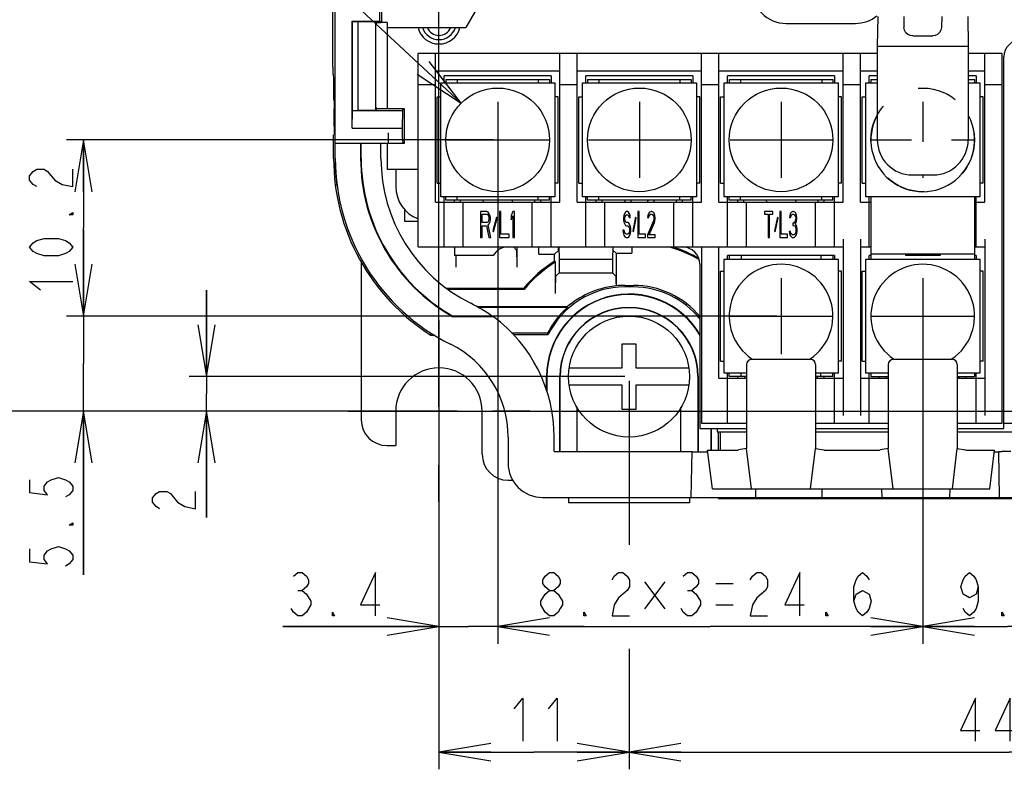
# Model space of a CAD drawing. Extents: x 38 to 410, y 13 to 287.
# Tile 8 of 15: x 212 to 269, y 43 to 87. Entities that reach past the tile are written whole.
import ezdxf

# ---------------------------------------------------------------- set-up
doc = ezdxf.new("R2010")
doc.units = 0
doc.header["$LTSCALE"] = 23.1
doc.linetypes.add('CENTER', pattern=[0.6, 0.375, -0.075, 0.075, -0.075])
doc.linetypes.add('HIDDEN', pattern=[0.2, 0.1, -0.1])
doc.layers.get('0').update_dxf_attribs({"linetype": 'CONTINUOUS'})
for name, color, linetype in [('ALL_CURVE', 7, 'CONTINUOUS'), ('ALL_DIM', 7, 'CONTINUOUS'), ('ALL_NOTE', 7, 'CONTINUOUS'), ('DEFAULT_1', 7, 'CENTER'), ('DEFAULT_2', 8, 'HIDDEN')]:
    doc.layers.add(name, color=color, linetype=linetype)
doc.dimstyles.get("Standard").update_dxf_attribs({"dimtxt": 2.5, "dimasz": 2.5, "dimexe": 1.25, "dimexo": 0.625, "dimtad": 1, "dimcen": 2.5, "dimazin": 3, "dimtfac": 1, "dimtmove": 0, "dimatfit": 3})

# ---------------------------------------------------------------- blocks, each defined once
blk = doc.blocks.new('_OPEN')
at = {"color": 0, "linetype": 'BYBLOCK'}
for p, q in [((0, 0), (-1, 0.167)), ((-1, -0.167), (0, 0)), ((-1, 0), (0, 0))]:
    blk.add_line(p, q, dxfattribs=at)
blk = doc.blocks.new('*D12')
at = {"layer": 'ALL_DIM', "color": 2, "linetype": 'CONTINUOUS'}
for p, q in [((238.06, 90.804), (207.177, 90.804)), ((208.177, 90.804), (208.177, 77.372)), ((208.177, 63.939), (208.177, 77.372)), ((235.558, 63.939), (207.177, 63.939))]:
    blk.add_line(p, q, dxfattribs=at)
at = {"layer": 'ALL_DIM', "color": 2, "linetype": 'CONTINUOUS', "xscale": 3, "yscale": 3, "zscale": 3}
for p, rotation in [((208.177, 90.804), 90), ((208.177, 63.939), 270)]:
    blk.add_blockref('_OPEN', p, dxfattribs=dict(at, rotation=rotation))
blk = doc.blocks.new('*D13')
at = {"layer": 'ALL_DIM', "color": 2, "linetype": 'CONTINUOUS'}
for p, q in [((246.808, 65.689), (246.808, 56.19)), ((290.808, 65.689), (290.808, 43.206)), ((246.808, 50.173), (246.808, 43.206)), ((246.808, 44.206), (268.808, 44.206)), ((290.808, 44.206), (268.808, 44.206))]:
    blk.add_line(p, q, dxfattribs=at)
at = {"layer": 'ALL_DIM', "color": 2, "linetype": 'CONTINUOUS', "xscale": 3, "yscale": 3, "zscale": 3, "rotation": 180}
blk.add_blockref('_OPEN', (246.808, 44.206), dxfattribs=at)
at = {"layer": 'ALL_DIM', "color": 2, "linetype": 'CONTINUOUS', "xscale": 3, "yscale": 3, "zscale": 3}
blk.add_blockref('_OPEN', (290.808, 44.206), dxfattribs=at)
blk = doc.blocks.new('*D14')
at = {"layer": 'ALL_DIM', "color": 2, "linetype": 'CONTINUOUS'}
for p, q in [((246.808, 65.689), (246.808, 57.714)), ((235.808, 63.689), (235.808, 43.206)), ((246.808, 49.274), (246.808, 43.206)), ((235.808, 44.206), (241.308, 44.206)), ((246.808, 44.206), (241.308, 44.206))]:
    blk.add_line(p, q, dxfattribs=at)
at = {"layer": 'ALL_DIM', "color": 2, "linetype": 'CONTINUOUS', "xscale": 3, "yscale": 3, "zscale": 3, "rotation": 180}
blk.add_blockref('_OPEN', (235.808, 44.206), dxfattribs=at)
at = {"layer": 'ALL_DIM', "color": 2, "linetype": 'CONTINUOUS', "xscale": 3, "yscale": 3, "zscale": 3}
blk.add_blockref('_OPEN', (246.808, 44.206), dxfattribs=at)
blk = doc.blocks.new('*D15')
at = {"layer": 'ALL_DIM', "color": 2, "linetype": 'CONTINUOUS'}
for p, q in [((263.808, 69.189), (263.808, 50.47)), ((273.608, 69.189), (273.608, 50.47)), ((263.808, 51.47), (268.708, 51.47)), ((273.608, 51.47), (268.708, 51.47))]:
    blk.add_line(p, q, dxfattribs=at)
at = {"layer": 'ALL_DIM', "color": 2, "linetype": 'CONTINUOUS', "xscale": 3, "yscale": 3, "zscale": 3, "rotation": 180}
blk.add_blockref('_OPEN', (263.808, 51.47), dxfattribs=at)
at = {"layer": 'ALL_DIM', "color": 2, "linetype": 'CONTINUOUS', "xscale": 3, "yscale": 3, "zscale": 3}
blk.add_blockref('_OPEN', (273.608, 51.47), dxfattribs=at)
blk = doc.blocks.new('*D17')
at = {"layer": 'ALL_DIM', "color": 2, "linetype": 'CONTINUOUS'}
for p, q in [((239.208, 79.389), (239.208, 50.47)), ((263.808, 69.189), (263.808, 50.47)), ((239.208, 51.47), (251.508, 51.47)), ((263.808, 51.47), (251.508, 51.47))]:
    blk.add_line(p, q, dxfattribs=at)
at = {"layer": 'ALL_DIM', "color": 2, "linetype": 'CONTINUOUS', "xscale": 3, "yscale": 3, "zscale": 3, "rotation": 180}
blk.add_blockref('_OPEN', (239.208, 51.47), dxfattribs=at)
at = {"layer": 'ALL_DIM', "color": 2, "linetype": 'CONTINUOUS', "xscale": 3, "yscale": 3, "zscale": 3}
blk.add_blockref('_OPEN', (263.808, 51.47), dxfattribs=at)
blk = doc.blocks.new('*D18')
at = {"layer": 'ALL_DIM', "color": 2, "linetype": 'CONTINUOUS'}
for p, q in [((239.208, 79.389), (239.208, 50.47)), ((235.808, 63.689), (235.808, 50.47)), ((235.808, 51.47), (226.762, 51.47)), ((226.762, 51.47), (237.508, 51.47)), ((244.208, 51.47), (237.508, 51.47)), ((239.208, 51.47), (244.208, 51.47))]:
    blk.add_line(p, q, dxfattribs=at)
at = {"layer": 'ALL_DIM', "color": 2, "linetype": 'CONTINUOUS', "xscale": 3, "yscale": 3, "zscale": 3}
blk.add_blockref('_OPEN', (235.808, 51.47), dxfattribs=at)
at = {"layer": 'ALL_DIM', "color": 2, "linetype": 'CONTINUOUS', "xscale": 3, "yscale": 3, "zscale": 3, "rotation": 180}
blk.add_blockref('_OPEN', (239.208, 51.47), dxfattribs=at)
blk = doc.blocks.new('*D19')
at = {"layer": 'ALL_DIM', "color": 2, "linetype": 'CONTINUOUS'}
for p, q in [((238.958, 79.639), (214.241, 79.639)), ((215.241, 79.639), (215.241, 74.539)), ((215.241, 69.439), (215.241, 74.539)), ((255.358, 69.439), (214.241, 69.439))]:
    blk.add_line(p, q, dxfattribs=at)
at = {"layer": 'ALL_DIM', "color": 2, "linetype": 'CONTINUOUS', "xscale": 3, "yscale": 3, "zscale": 3}
for p, rotation in [((215.241, 79.639), 90), ((215.241, 69.439), 270)]:
    blk.add_blockref('_OPEN', p, dxfattribs=dict(at, rotation=rotation))
blk = doc.blocks.new('*D20')
at = {"layer": 'ALL_DIM', "color": 2, "linetype": 'CONTINUOUS'}
for p, q in [((215.241, 69.439), (215.241, 74.439)), ((215.241, 74.439), (215.241, 66.689)), ((255.358, 69.439), (214.241, 69.439)), ((215.241, 54.469), (215.241, 66.689)), ((235.558, 63.939), (214.241, 63.939)), ((215.241, 63.939), (215.241, 54.469))]:
    blk.add_line(p, q, dxfattribs=at)
at = {"layer": 'ALL_DIM', "color": 2, "linetype": 'CONTINUOUS', "xscale": 3, "yscale": 3, "zscale": 3}
for p, rotation in [((215.241, 69.439), 270), ((215.241, 63.939), 90)]:
    blk.add_blockref('_OPEN', p, dxfattribs=dict(at, rotation=rotation))
blk = doc.blocks.new('*D21')
at = {"layer": 'ALL_DIM', "color": 2, "linetype": 'CONTINUOUS'}
for p, q in [((222.35, 65.939), (222.35, 70.939)), ((222.35, 70.939), (222.35, 64.939)), ((246.558, 65.939), (221.35, 65.939)), ((222.35, 57.787), (222.35, 64.939)), ((235.558, 63.939), (221.35, 63.939)), ((222.35, 63.939), (222.35, 57.787))]:
    blk.add_line(p, q, dxfattribs=at)
at = {"layer": 'ALL_DIM', "color": 2, "linetype": 'CONTINUOUS', "xscale": 3, "yscale": 3, "zscale": 3}
for p, rotation in [((222.35, 65.939), 270), ((222.35, 63.939), 90)]:
    blk.add_blockref('_OPEN', p, dxfattribs=dict(at, rotation=rotation))
blk = doc.blocks.new('*D28')
at = {"layer": 'ALL_DIM', "color": 2, "linetype": 'CONTINUOUS'}
for p, q in [((235.808, 64.189), (235.808, 161.293)), ((238.158, 91.446), (238.158, 161.293)), ((235.808, 160.293), (225.426, 160.293)), ((225.426, 160.293), (236.983, 160.293)), ((243.158, 160.293), (236.983, 160.293)), ((238.158, 160.293), (243.158, 160.293))]:
    blk.add_line(p, q, dxfattribs=at)
at = {"layer": 'ALL_DIM', "color": 2, "linetype": 'CONTINUOUS', "xscale": 3, "yscale": 3, "zscale": 3}
blk.add_blockref('_OPEN', (235.808, 160.293), dxfattribs=at)
at = {"layer": 'ALL_DIM', "color": 2, "linetype": 'CONTINUOUS', "xscale": 3, "yscale": 3, "zscale": 3, "rotation": 180}
blk.add_blockref('_OPEN', (238.158, 160.293), dxfattribs=at)
blk = doc.blocks.new('*D32')
at = {"layer": 'ALL_DIM', "color": 2, "linetype": 'CONTINUOUS'}
for p, q in [((296.058, 90.804), (312.982, 90.804)), ((311.982, 90.804), (311.982, 77.372)), ((311.982, 63.939), (311.982, 77.372)), ((236.058, 63.939), (312.982, 63.939))]:
    blk.add_line(p, q, dxfattribs=at)
at = {"layer": 'ALL_DIM', "color": 2, "linetype": 'CONTINUOUS', "xscale": 3, "yscale": 3, "zscale": 3}
for p, rotation in [((311.982, 90.804), 90), ((311.982, 63.939), 270)]:
    blk.add_blockref('_OPEN', p, dxfattribs=dict(at, rotation=rotation))

msp = doc.modelspace()

# ---------------------------------------------------------------- linework, layer by layer
at = {"color": 7, "linetype": 'CONTINUOUS'}
for p, q in [((229.808, 78.564), (229.808, 130.724)), ((232.498, 86.439), (232.498, 113.639)), ((229.658, 83.842), (229.658, 97.939)), ((238.808, 88.639), (237.364, 86.139)), ((232.381, 86.5), (232.381, 87.939)), ((261.208, 86.771), (261.178, 85.071)), ((262.708, 86.771), (262.719, 86.15)), ((264.908, 86.771), (264.897, 86.15)), ((266.408, 86.771), (266.438, 85.071)), ((230.79, 80.317), (230.79, 86.5)), ((230.79, 86.5), (230.808, 86.492)), ((230.79, 86.5), (232.381, 86.5)), ((230.808, 81.335), (230.808, 86.492)), ((230.808, 86.492), (231.108, 86.492)), ((231.108, 86.492), (231.108, 81.335)), ((231.108, 86.492), (232.126, 86.483)), ((232.126, 86.483), (232.126, 81.352)), ((232.126, 86.483), (232.212, 86.44)), ((232.144, 86.399), (232.144, 81.48)), ((232.144, 86.399), (232.212, 86.397)), ((232.212, 86.397), (232.212, 86.44)), ((232.212, 86.44), (232.466, 86.44)), ((232.381, 86.5), (232.466, 86.44)), ((232.809, 86.439), (232.466, 86.439)), ((232.809, 86.439), (232.809, 81.438)), ((232.809, 86.139), (237.364, 86.139)), ((255.908, 86.379), (259.908, 86.379)), ((263.227, 85.659), (264.388, 85.659)), ((261.178, 85.071), (266.438, 85.071)), ((261.178, 85.071), (261.178, 79.639)), ((266.438, 85.071), (266.438, 79.639)), ((234.608, 73.439), (234.608, 84.639)), ((261.178, 84.639), (234.608, 84.639)), ((235.608, 76.039), (235.608, 84.639)), ((242.808, 76.039), (242.808, 84.639)), ((243.808, 76.039), (243.808, 84.639)), ((251.008, 76.039), (251.008, 84.639)), ((252.008, 76.039), (252.008, 84.639)), ((259.208, 76.039), (259.208, 84.639)), ((260.208, 76.039), (260.208, 84.639)), ((268.408, 84.639), (266.438, 84.639)), ((267.408, 76.039), (267.408, 84.639)), ((268.408, 63.239), (268.408, 84.639)), ((268.508, 62.939), (268.508, 84.439)), ((229.658, 83.842), (229.659, 83.661)), ((229.684, 83.439), (229.666, 83.439)), ((235.608, 83.639), (242.808, 83.639)), ((236.108, 82.939), (236.108, 83.339)), ((242.308, 83.339), (236.108, 83.339)), ((242.308, 83.339), (242.308, 82.939)), ((243.808, 83.639), (251.008, 83.639)), ((244.308, 82.939), (244.308, 83.339)), ((250.508, 83.339), (244.308, 83.339)), ((250.508, 83.339), (250.508, 82.939)), ((252.008, 83.639), (259.208, 83.639)), ((252.508, 82.939), (252.508, 83.339)), ((258.708, 83.339), (252.508, 83.339)), ((258.708, 83.339), (258.708, 82.939)), ((260.208, 83.639), (261.178, 83.639)), ((261.178, 83.339), (260.708, 83.339)), ((260.708, 82.939), (260.708, 83.339)), ((266.438, 83.639), (267.408, 83.639)), ((266.908, 83.339), (266.438, 83.339)), ((266.908, 83.339), (266.908, 82.939)), ((234.608, 82.839), (235.608, 82.839)), ((235.908, 76.339), (235.908, 82.939)), ((235.908, 82.939), (242.508, 82.939)), ((236.208, 83.139), (236.208, 82.939)), ((236.208, 83.139), (242.208, 83.139)), ((236.858, 83.139), (236.858, 82.939)), ((241.558, 83.139), (241.558, 82.939)), ((242.208, 83.139), (242.208, 82.939)), ((242.508, 82.939), (242.508, 76.339)), ((242.808, 82.839), (243.808, 82.839)), ((244.108, 76.339), (244.108, 82.939)), ((244.108, 82.939), (250.708, 82.939)), ((244.408, 83.139), (244.408, 82.939)), ((244.408, 83.139), (250.408, 83.139)), ((245.058, 83.139), (245.058, 82.939)), ((249.758, 83.139), (249.758, 82.939)), ((250.408, 83.139), (250.408, 82.939)), ((250.708, 82.939), (250.708, 76.339)), ((251.008, 82.839), (252.008, 82.839)), ((252.308, 76.339), (252.308, 82.939)), ((252.308, 82.939), (258.908, 82.939)), ((252.608, 83.139), (252.608, 82.939)), ((252.608, 83.139), (258.608, 83.139)), ((253.258, 83.139), (253.258, 82.939)), ((257.958, 83.139), (257.958, 82.939)), ((258.608, 83.139), (258.608, 82.939)), ((258.908, 82.939), (258.908, 76.339)), ((259.208, 82.839), (260.208, 82.839)), ((260.508, 82.939), (261.178, 82.939)), ((260.508, 76.339), (260.508, 82.939)), ((260.808, 83.139), (261.178, 83.139)), ((260.808, 83.139), (260.808, 82.939)), ((266.438, 83.139), (266.808, 83.139)), ((266.438, 82.939), (267.108, 82.939)), ((266.808, 83.139), (266.808, 82.939)), ((267.108, 82.939), (267.108, 76.339)), ((267.408, 82.839), (268.408, 82.839)), ((229.709, 82.327), (229.71, 81.939)), ((235.708, 77.139), (235.708, 82.139)), ((235.708, 82.139), (235.908, 82.139)), ((242.708, 82.139), (242.508, 82.139)), ((242.708, 77.139), (242.708, 82.139)), ((243.908, 77.139), (243.908, 82.139)), ((243.908, 82.139), (244.108, 82.139)), ((250.908, 82.139), (250.708, 82.139)), ((250.908, 77.139), (250.908, 82.139)), ((252.108, 77.139), (252.108, 82.139)), ((252.108, 82.139), (252.308, 82.139)), ((259.108, 82.139), (258.908, 82.139)), ((259.108, 77.139), (259.108, 82.139)), ((260.308, 82.139), (260.508, 82.139)), ((260.308, 77.139), (260.308, 82.139)), ((267.308, 82.139), (267.108, 82.139)), ((267.308, 77.139), (267.308, 82.139)), ((229.733, 81.939), (229.71, 81.939)), ((229.733, 81.939), (229.735, 81.915)), ((229.735, 81.915), (229.738, 81.844)), ((229.794, 78.564), (229.794, 81.939)), ((229.741, 80.439), (229.741, 81.439)), ((230.79, 80.317), (230.808, 81.335)), ((230.808, 81.335), (233.703, 81.335)), ((232.126, 81.352), (231.108, 81.335)), ((232.126, 81.352), (232.212, 81.439)), ((232.212, 81.481), (232.144, 81.48)), ((232.212, 81.439), (232.212, 81.481)), ((232.809, 81.438), (232.212, 81.439)), ((233.808, 81.439), (232.809, 81.439)), ((233.703, 81.335), (233.686, 80.317)), ((233.808, 81.439), (233.703, 81.335)), ((233.808, 79.439), (233.808, 81.439)), ((229.71, 78.564), (229.71, 79.939)), ((230.79, 80.317), (233.686, 80.317)), ((233.686, 80.317), (233.686, 80.053)), ((229.808, 79.439), (233.808, 79.439)), ((231.273, 79.439), (231.273, 78.564)), ((231.308, 78.564), (231.308, 79.439)), ((232.448, 78.564), (232.448, 79.439)), ((232.808, 79.439), (232.808, 77.939)), ((233.694, 79.553), (233.808, 79.439)), ((232.808, 77.939), (234.608, 77.939)), ((263.208, 77.61), (264.408, 77.61)), ((235.708, 77.139), (235.908, 77.139)), ((242.708, 77.139), (242.508, 77.139)), ((243.908, 77.139), (244.108, 77.139)), ((250.908, 77.139), (250.708, 77.139)), ((252.108, 77.139), (252.308, 77.139)), ((259.108, 77.139), (258.908, 77.139)), ((260.308, 77.139), (260.508, 77.139)), ((267.308, 77.139), (267.108, 77.139)), ((235.608, 76.039), (242.808, 76.039)), ((242.508, 76.339), (235.908, 76.339)), ((236.108, 73.439), (236.108, 76.339)), ((236.208, 76.139), (236.208, 76.339)), ((242.208, 76.139), (236.208, 76.139)), ((236.708, 76.039), (236.708, 76.139)), ((236.858, 76.139), (236.858, 76.339)), ((237.058, 76.039), (237.058, 76.139)), ((237.208, 73.439), (237.208, 76.039)), ((241.208, 73.439), (241.208, 76.039)), ((241.358, 76.039), (241.358, 76.139)), ((241.558, 76.139), (241.558, 76.339)), ((241.708, 76.039), (241.708, 76.139)), ((242.208, 76.139), (242.208, 76.339)), ((242.308, 73.439), (242.308, 76.339)), ((243.808, 76.039), (251.008, 76.039)), ((250.708, 76.339), (244.108, 76.339)), ((244.308, 73.439), (244.308, 76.339)), ((244.408, 76.139), (244.408, 76.339)), ((250.408, 76.139), (244.408, 76.139)), ((244.908, 76.039), (244.908, 76.139)), ((245.058, 76.139), (245.058, 76.339)), ((245.258, 76.039), (245.258, 76.139)), ((245.408, 73.439), (245.408, 76.039)), ((249.408, 73.439), (249.408, 76.039)), ((249.558, 76.039), (249.558, 76.139)), ((249.758, 76.139), (249.758, 76.339)), ((249.908, 76.039), (249.908, 76.139)), ((250.408, 76.139), (250.408, 76.339)), ((250.508, 73.439), (250.508, 76.339)), ((252.008, 76.039), (259.208, 76.039)), ((258.908, 76.339), (252.308, 76.339)), ((252.508, 73.439), (252.508, 76.339)), ((252.608, 76.139), (252.608, 76.339)), ((258.608, 76.139), (252.608, 76.139)), ((253.108, 76.039), (253.108, 76.139)), ((253.258, 76.139), (253.258, 76.339)), ((253.458, 76.039), (253.458, 76.139)), ((253.608, 73.439), (253.608, 76.039)), ((257.608, 73.439), (257.608, 76.039)), ((257.758, 76.039), (257.758, 76.139)), ((257.958, 76.139), (257.958, 76.339)), ((258.108, 76.039), (258.108, 76.139)), ((258.608, 76.139), (258.608, 76.339)), ((258.708, 73.439), (258.708, 76.339)), ((260.208, 76.039), (260.808, 76.039)), ((267.108, 76.339), (260.508, 76.339)), ((260.708, 73.439), (260.708, 76.339)), ((260.808, 76.339), (260.808, 72.739)), ((266.808, 76.339), (266.808, 72.739)), ((266.808, 76.039), (267.408, 76.039)), ((266.908, 73.439), (266.908, 76.339)), ((233.808, 75.637), (233.808, 74.939)), ((238.208, 75.489), (238.208, 73.989)), ((238.583, 75.489), (238.208, 75.489)), ((238.302, 74.851), (238.302, 75.33)), ((238.302, 75.33), (238.598, 75.33)), ((238.661, 75.457), (238.583, 75.489)), ((238.598, 75.33), (238.645, 75.298)), ((238.645, 75.298), (238.677, 75.234)), ((238.723, 75.362), (238.661, 75.457)), ((238.677, 75.234), (238.692, 75.138)), ((238.77, 75.234), (238.723, 75.362)), ((238.786, 75.138), (238.77, 75.234)), ((239.302, 75.489), (239.302, 73.989)), ((239.395, 75.489), (239.302, 75.489)), ((239.395, 74.181), (239.395, 75.489)), ((240.083, 75.489), (239.989, 75.266)), ((239.989, 75.266), (239.989, 75.011)), ((239.989, 75.011), (240.083, 75.234)), ((240.177, 75.489), (240.083, 75.489)), ((240.083, 75.234), (240.083, 73.989)), ((240.177, 73.989), (240.177, 75.489)), ((246.508, 75.266), (246.495, 75.138)), ((246.558, 75.394), (246.508, 75.266)), ((246.608, 75.457), (246.558, 75.394)), ((246.583, 75.202), (246.62, 75.266)), ((246.658, 75.489), (246.608, 75.457)), ((246.62, 75.266), (246.658, 75.298)), ((246.72, 75.489), (246.658, 75.489)), ((246.658, 75.298), (246.733, 75.298)), ((246.783, 75.457), (246.72, 75.489)), ((246.733, 75.298), (246.77, 75.266)), ((246.77, 75.266), (246.795, 75.202)), ((246.833, 75.362), (246.783, 75.457)), ((246.87, 75.234), (246.833, 75.362)), ((246.883, 75.138), (246.87, 75.234)), ((247.32, 75.489), (247.32, 73.989)), ((247.395, 75.489), (247.32, 75.489)), ((247.395, 74.181), (247.395, 75.489)), ((247.895, 75.266), (247.883, 75.138)), ((247.945, 75.394), (247.895, 75.266)), ((247.995, 75.457), (247.945, 75.394)), ((247.945, 75.138), (247.97, 75.234)), ((247.97, 75.234), (248.008, 75.298)), ((248.083, 75.489), (247.995, 75.457)), ((248.008, 75.298), (248.07, 75.33)), ((248.07, 75.33), (248.12, 75.33)), ((248.133, 75.489), (248.083, 75.489)), ((248.12, 75.33), (248.183, 75.298)), ((248.208, 75.457), (248.133, 75.489)), ((248.183, 75.298), (248.22, 75.234)), ((248.258, 75.394), (248.208, 75.457)), ((248.22, 75.234), (248.245, 75.138)), ((248.308, 75.266), (248.258, 75.394)), ((248.32, 75.138), (248.308, 75.266)), ((255.133, 75.489), (254.658, 75.489)), ((254.658, 75.489), (254.658, 75.33)), ((254.658, 75.33), (254.858, 75.33)), ((254.858, 75.33), (254.858, 73.989)), ((254.933, 75.33), (255.133, 75.33)), ((254.933, 73.989), (254.933, 75.33)), ((255.133, 75.33), (255.133, 75.489)), ((255.608, 75.489), (255.533, 75.489)), ((255.533, 75.489), (255.533, 73.989)), ((255.608, 74.181), (255.608, 75.489)), ((256.108, 75.266), (256.095, 75.138)), ((256.158, 75.394), (256.108, 75.266)), ((256.208, 75.457), (256.158, 75.394)), ((256.158, 75.138), (256.183, 75.234)), ((256.183, 75.234), (256.22, 75.298)), ((256.295, 75.489), (256.208, 75.457)), ((256.22, 75.298), (256.283, 75.33)), ((256.283, 75.33), (256.333, 75.33)), ((256.32, 75.489), (256.295, 75.489)), ((256.408, 75.457), (256.32, 75.489)), ((256.333, 75.33), (256.395, 75.298)), ((256.395, 75.298), (256.433, 75.234)), ((256.458, 75.394), (256.408, 75.457)), ((256.433, 75.234), (256.458, 75.138)), ((256.508, 75.266), (256.458, 75.394)), ((256.52, 75.138), (256.508, 75.266)), ((233.808, 74.939), (234.608, 74.939)), ((238.598, 74.851), (238.302, 74.851)), ((238.302, 73.989), (238.302, 74.66)), ((238.302, 74.66), (238.567, 74.66)), ((238.567, 74.66), (238.692, 73.989)), ((238.645, 74.883), (238.598, 74.851)), ((238.677, 74.947), (238.645, 74.883)), ((238.661, 74.723), (238.723, 74.787)), ((238.802, 73.989), (238.661, 74.723)), ((238.692, 75.042), (238.677, 74.947)), ((238.692, 75.138), (238.692, 75.042)), ((238.723, 74.787), (238.77, 74.915)), ((238.77, 74.915), (238.786, 75.011)), ((238.786, 75.011), (238.786, 75.138)), ((239.13, 75.17), (238.927, 74.372)), ((238.973, 74.308), (239.177, 75.106)), ((239.177, 75.106), (239.13, 75.17)), ((246.495, 75.138), (246.495, 75.011)), ((246.495, 75.011), (246.508, 74.883)), ((246.508, 74.883), (246.558, 74.755)), ((246.558, 74.755), (246.608, 74.691)), ((246.57, 75.106), (246.583, 75.202)), ((246.57, 75.042), (246.57, 75.106)), ((246.583, 74.947), (246.57, 75.042)), ((246.62, 74.883), (246.583, 74.947)), ((246.608, 74.691), (246.658, 74.66)), ((246.658, 74.851), (246.62, 74.883)), ((246.733, 74.851), (246.658, 74.851)), ((246.658, 74.66), (246.733, 74.66)), ((246.795, 74.819), (246.733, 74.851)), ((246.733, 74.66), (246.783, 74.628)), ((246.795, 75.202), (246.808, 75.138)), ((246.845, 74.755), (246.795, 74.819)), ((246.808, 75.138), (246.883, 75.138)), ((246.895, 74.628), (246.845, 74.755)), ((247.183, 75.17), (247.02, 74.372)), ((247.058, 74.308), (247.22, 75.106)), ((247.22, 75.106), (247.183, 75.17)), ((248.22, 74.947), (247.87, 74.149)), ((247.883, 75.138), (247.945, 75.138)), ((247.97, 74.149), (248.283, 74.851)), ((248.245, 75.074), (248.22, 74.947)), ((248.245, 75.138), (248.245, 75.074)), ((248.283, 74.851), (248.308, 74.947)), ((248.308, 74.947), (248.32, 75.074)), ((248.32, 75.074), (248.32, 75.138)), ((255.395, 75.17), (255.233, 74.372)), ((255.27, 74.308), (255.433, 75.106)), ((255.433, 75.106), (255.395, 75.17)), ((256.095, 75.138), (256.158, 75.138)), ((256.333, 74.819), (256.283, 74.819)), ((256.283, 74.819), (256.283, 74.691)), ((256.283, 74.691), (256.333, 74.691)), ((256.408, 74.883), (256.333, 74.819)), ((256.333, 74.691), (256.408, 74.66)), ((256.433, 74.947), (256.408, 74.883)), ((256.408, 74.66), (256.445, 74.596)), ((256.458, 75.074), (256.433, 74.947)), ((256.433, 74.755), (256.483, 74.851)), ((256.495, 74.691), (256.433, 74.755)), ((256.458, 75.138), (256.458, 75.074)), ((256.483, 74.851), (256.508, 74.947)), ((256.52, 74.596), (256.495, 74.691)), ((256.508, 74.947), (256.52, 75.074)), ((256.52, 75.074), (256.52, 75.138)), ((238.927, 74.372), (238.973, 74.308)), ((239.864, 74.181), (239.395, 74.181)), ((239.864, 73.989), (239.864, 74.181)), ((246.458, 74.404), (246.47, 74.277)), ((246.533, 74.404), (246.458, 74.404)), ((246.47, 74.277), (246.508, 74.117)), ((246.508, 74.117), (246.57, 74.021)), ((246.545, 74.308), (246.533, 74.404)), ((246.583, 74.213), (246.545, 74.308)), ((246.633, 74.181), (246.583, 74.213)), ((246.733, 74.181), (246.633, 74.181)), ((246.783, 74.213), (246.733, 74.181)), ((246.783, 74.628), (246.82, 74.564)), ((246.82, 74.277), (246.783, 74.213)), ((246.795, 74.021), (246.845, 74.085)), ((246.82, 74.564), (246.845, 74.468)), ((246.845, 74.372), (246.82, 74.277)), ((246.845, 74.468), (246.845, 74.372)), ((246.845, 74.085), (246.895, 74.213)), ((246.92, 74.5), (246.895, 74.628)), ((246.895, 74.213), (246.92, 74.34)), ((246.92, 74.34), (246.92, 74.5)), ((247.02, 74.372), (247.058, 74.308)), ((247.77, 74.181), (247.395, 74.181)), ((247.77, 73.989), (247.77, 74.181)), ((247.87, 74.149), (247.87, 73.989)), ((248.32, 74.149), (247.97, 74.149)), ((248.32, 73.989), (248.32, 74.149)), ((255.233, 74.372), (255.27, 74.308)), ((255.983, 74.181), (255.608, 74.181)), ((255.983, 73.989), (255.983, 74.181)), ((256.145, 74.34), (256.083, 74.34)), ((256.083, 74.34), (256.095, 74.245)), ((256.095, 74.245), (256.12, 74.149)), ((256.12, 74.149), (256.158, 74.085)), ((256.158, 74.277), (256.145, 74.34)), ((256.183, 74.213), (256.158, 74.277)), ((256.158, 74.085), (256.208, 74.021)), ((256.208, 74.181), (256.183, 74.213)), ((256.27, 74.149), (256.208, 74.181)), ((256.345, 74.149), (256.27, 74.149)), ((256.408, 74.181), (256.345, 74.149)), ((256.433, 74.213), (256.408, 74.181)), ((256.408, 74.021), (256.458, 74.085)), ((256.458, 74.277), (256.433, 74.213)), ((256.445, 74.596), (256.47, 74.468)), ((256.47, 74.34), (256.458, 74.277)), ((256.458, 74.085), (256.495, 74.149)), ((256.47, 74.468), (256.47, 74.34)), ((256.495, 74.149), (256.52, 74.245)), ((256.533, 74.468), (256.52, 74.596)), ((256.52, 74.245), (256.533, 74.34)), ((256.533, 74.34), (256.533, 74.468)), ((238.208, 73.989), (238.302, 73.989)), ((238.692, 73.989), (238.802, 73.989)), ((239.302, 73.989), (239.864, 73.989)), ((240.083, 73.989), (240.177, 73.989)), ((246.57, 74.021), (246.633, 73.989)), ((246.633, 73.989), (246.733, 73.989)), ((246.733, 73.989), (246.795, 74.021)), ((247.32, 73.989), (247.77, 73.989)), ((247.87, 73.989), (248.32, 73.989)), ((254.858, 73.989), (254.933, 73.989)), ((255.533, 73.989), (255.983, 73.989)), ((256.208, 74.021), (256.258, 73.989)), ((256.258, 73.989), (256.358, 73.989)), ((256.358, 73.989), (256.408, 74.021)), ((259.208, 73.89), (259.208, 63.69)), ((260.208, 73.89), (260.208, 63.69)), ((267.408, 73.89), (267.408, 63.69)), ((234.608, 73.439), (259.208, 73.439)), ((236.708, 73.439), (236.708, 72.939)), ((240.291, 73.263), (240.114, 73.439)), ((240.308, 73.439), (240.308, 72.263)), ((241.593, 73.018), (241.593, 73.439)), ((241.593, 73.018), (242.497, 73.018)), ((242.497, 73.018), (242.718, 73.239)), ((242.497, 72.613), (242.497, 73.018)), ((242.718, 73.239), (242.718, 73.439)), ((242.75, 73.439), (242.771, 72.739)), ((245.865, 73.439), (245.845, 72.739)), ((245.897, 73.239), (245.897, 73.439)), ((245.897, 73.239), (246.058, 73.079)), ((246.058, 73.079), (246.962, 73.079)), ((246.058, 73.079), (246.058, 71.194)), ((246.962, 73.439), (246.962, 73.079)), ((251.008, 73.439), (251.008, 63.239)), ((252.008, 65.839), (252.008, 73.439)), ((260.208, 73.439), (260.808, 73.439)), ((260.808, 73.039), (266.808, 73.039)), ((262.808, 73.039), (262.808, 72.939)), ((264.808, 73.039), (264.808, 72.939)), ((266.808, 73.439), (267.408, 73.439)), ((231.308, 72.617), (231.308, 63.439)), ((238.942, 72.939), (236.708, 72.939)), ((236.808, 72.263), (236.808, 72.939)), ((242.558, 72.58), (242.497, 72.613)), ((242.558, 70.744), (242.558, 72.58)), ((242.771, 72.739), (242.771, 71.939)), ((242.771, 72.739), (245.845, 72.739)), ((245.845, 72.739), (245.845, 71.939)), ((250.908, 72.439), (250.908, 62.939)), ((252.308, 72.739), (258.908, 72.739)), ((252.308, 66.139), (252.308, 72.739)), ((258.708, 72.939), (252.508, 72.939)), ((252.508, 72.739), (252.508, 72.939)), ((252.608, 72.939), (252.608, 72.739)), ((253.308, 72.939), (253.308, 72.739)), ((257.908, 72.939), (257.908, 72.739)), ((258.608, 72.939), (258.608, 72.739)), ((258.708, 72.939), (258.708, 72.739)), ((258.908, 72.739), (258.908, 66.139)), ((260.508, 72.739), (267.108, 72.739)), ((260.508, 66.139), (260.508, 72.739)), ((260.808, 72.939), (260.708, 72.939)), ((260.708, 72.739), (260.708, 72.939)), ((264.808, 72.939), (262.808, 72.939)), ((266.908, 72.939), (266.808, 72.939)), ((266.908, 72.939), (266.908, 72.739)), ((267.108, 72.739), (267.108, 66.139)), ((242.575, 71.743), (242.771, 71.939)), ((242.771, 71.939), (245.845, 71.939)), ((246.041, 71.743), (245.845, 71.939)), ((252.108, 72.039), (252.308, 72.039)), ((252.108, 66.839), (252.108, 72.039)), ((259.108, 72.039), (258.908, 72.039)), ((259.108, 66.839), (259.108, 72.039)), ((260.308, 72.039), (260.508, 72.039)), ((260.308, 66.839), (260.308, 72.039)), ((267.308, 72.039), (267.108, 72.039)), ((267.308, 66.839), (267.308, 72.039)), ((240.707, 71.039), (236.26, 71.039)), ((240.735, 70.978), (236.333, 70.978)), ((240.707, 71.039), (240.735, 70.978)), ((246.056, 71.196), (246.058, 71.194)), ((246.558, 71.219), (247.058, 71.219)), ((247.058, 71.123), (246.558, 71.123)), ((243.235, 69.965), (238.051, 69.965)), ((243.245, 69.939), (238.097, 69.939)), ((243.245, 69.939), (243.235, 69.965)), ((235.808, 69.189), (235.808, 58.689)), ((236.603, 69.404), (236.612, 69.439)), ((238.962, 69.404), (236.603, 69.404)), ((236.612, 69.439), (238.873, 69.439)), ((238.962, 69.404), (238.873, 69.439)), ((235.338, 68.342), (235.366, 68.439)), ((242.091, 68.443), (240.046, 68.443)), ((242.134, 68.373), (242.091, 68.443)), ((235.338, 68.342), (235.594, 68.342)), ((240.105, 68.373), (242.134, 68.373)), ((246.408, 67.839), (247.208, 67.839)), ((246.408, 66.439), (246.408, 67.839)), ((247.208, 67.839), (247.208, 66.439)), ((252.108, 66.839), (252.308, 66.839)), ((253.908, 66.939), (257.308, 66.939)), ((259.108, 66.839), (258.908, 66.839)), ((260.308, 66.839), (260.508, 66.839)), ((262.108, 66.939), (265.508, 66.939)), ((267.308, 66.839), (267.108, 66.839)), ((243.344, 66.439), (246.408, 66.439)), ((247.208, 66.439), (250.272, 66.439)), ((253.608, 66.139), (252.308, 66.139)), ((252.508, 63.239), (252.508, 66.139)), ((252.608, 65.939), (252.608, 66.139)), ((253.308, 65.939), (253.308, 66.139)), ((253.608, 66.639), (253.608, 61.769)), ((257.608, 66.639), (257.608, 61.769)), ((258.908, 66.139), (257.608, 66.139)), ((257.908, 65.939), (257.908, 66.139)), ((258.608, 65.939), (258.608, 66.139)), ((258.708, 63.239), (258.708, 66.139)), ((261.808, 66.139), (260.508, 66.139)), ((260.708, 63.239), (260.708, 66.139)), ((260.808, 66.139), (260.808, 65.939)), ((261.808, 66.639), (261.808, 61.769)), ((265.808, 66.639), (265.808, 61.769)), ((267.108, 66.139), (265.808, 66.139)), ((266.808, 66.139), (266.808, 65.939)), ((266.908, 63.239), (266.908, 66.139)), ((242.036, 65.143), (242.036, 65.939)), ((242.058, 65.939), (242.058, 65.087)), ((242.808, 61.604), (242.808, 65.939)), ((242.825, 61.604), (242.825, 65.939)), ((250.79, 65.939), (250.79, 61.58)), ((250.808, 65.939), (250.808, 61.58)), ((252.008, 65.839), (253.608, 65.839)), ((253.608, 65.939), (252.608, 65.939)), ((253.108, 65.839), (253.108, 65.939)), ((253.508, 65.839), (253.508, 65.939)), ((258.608, 65.939), (257.608, 65.939)), ((257.608, 65.839), (259.208, 65.839)), ((257.708, 65.839), (257.708, 65.939)), ((258.108, 65.839), (258.108, 65.939)), ((260.208, 65.839), (261.808, 65.839)), ((260.808, 65.939), (261.808, 65.939)), ((261.308, 65.839), (261.308, 65.939)), ((261.708, 65.839), (261.708, 65.939)), ((265.808, 65.939), (266.808, 65.939)), ((265.808, 65.839), (267.408, 65.839)), ((265.908, 65.839), (265.908, 65.939)), ((266.308, 65.839), (266.308, 65.939)), ((235.808, 64.989), (235.808, 62.889)), ((246.408, 65.439), (243.344, 65.439)), ((246.408, 64.039), (246.408, 65.439)), ((250.272, 65.439), (247.208, 65.439)), ((247.208, 65.439), (247.208, 64.039)), ((230.558, 63.939), (241.058, 63.939)), ((233.308, 63.939), (233.308, 61.939)), ((236.858, 63.939), (234.758, 63.939)), ((238.308, 61.439), (238.308, 63.939)), ((243.808, 61.604), (243.808, 64.177)), ((247.208, 64.039), (246.408, 64.039)), ((249.808, 61.604), (249.808, 64.164)), ((250.908, 62.939), (253.608, 62.939)), ((251.008, 63.239), (253.608, 63.239)), ((251.558, 61.679), (251.558, 62.939)), ((251.58, 61.679), (251.58, 62.939)), ((251.908, 62.939), (251.908, 62.739)), ((251.908, 62.739), (253.608, 62.739)), ((251.991, 61.683), (251.991, 62.739)), ((252.088, 62.739), (252.088, 61.683)), ((257.608, 63.239), (261.808, 63.239)), ((257.608, 62.939), (261.808, 62.939)), ((257.608, 62.739), (261.808, 62.739)), ((265.808, 63.239), (268.408, 63.239)), ((265.808, 62.939), (268.508, 62.939)), ((265.808, 62.739), (271.608, 62.739)), ((268.508, 63.239), (271.608, 63.239)), ((239.808, 62.439), (239.808, 60.939)), ((242.473, 61.604), (242.473, 62.439)), ((232.808, 61.939), (233.308, 61.939)), ((250.411, 58.939), (250.458, 61.601)), ((250.458, 61.58), (251.358, 61.58)), ((251.632, 59.439), (251.358, 61.672)), ((252.091, 61.683), (252.794, 61.684)), ((253.608, 61.769), (253.141, 61.689)), ((253.895, 59.439), (253.608, 61.769)), ((257.321, 59.439), (257.608, 61.769)), ((257.608, 61.769), (258.075, 61.689)), ((258.569, 61.684), (260.994, 61.684)), ((261.808, 61.769), (261.341, 61.689)), ((262.095, 59.439), (261.808, 61.769)), ((265.521, 59.439), (265.808, 61.769)), ((265.808, 61.769), (266.275, 61.689)), ((267.684, 59.439), (267.958, 61.672)), ((267.958, 61.58), (268.208, 61.58)), ((268.254, 58.939), (268.208, 61.601)), ((268.908, 61.604), (268.393, 61.604)), ((239.808, 59.939), (240.076, 59.939)), ((251.632, 59.439), (267.684, 59.439)), ((254.154, 58.939), (254.146, 59.439)), ((257.97, 59.439), (257.961, 58.939)), ((261.454, 58.939), (261.446, 59.439)), ((265.37, 59.439), (265.361, 58.939)), ((241.808, 58.939), (295.808, 58.939)), ((243.308, 58.939), (243.308, 58.639)), ((250.308, 58.939), (250.308, 58.639)), ((251.991, 58.873), (251.991, 58.939)), ((251.991, 58.873), (252.058, 58.939)), ((251.991, 58.873), (285.624, 58.873)), ((250.308, 58.639), (243.308, 58.639))]:
    msp.add_line(p, q, dxfattribs=at)
at = {"color": 3, "linetype": 'CONTINUOUS'}
msp.add_line((233.308, 77.939), (233.308, 76.939), dxfattribs=at)
at = {"color": 7, "linetype": 'CONTINUOUS'}
for points in [[(263.227, 85.659), (263.086, 85.679), (262.949, 85.741), (262.834, 85.843), (262.752, 85.981), (262.719, 86.15)], [(264.897, 86.15), (264.864, 85.982), (264.783, 85.844), (264.667, 85.741), (264.531, 85.679), (264.388, 85.659)], [(229.659, 83.661), (229.66, 83.586), (229.662, 83.524), (229.663, 83.477), (229.665, 83.449), (229.666, 83.439)], [(229.684, 83.439), (229.691, 83.388), (229.697, 83.238), (229.702, 83), (229.707, 82.689), (229.709, 82.327)], [(229.738, 81.844), (229.74, 81.733), (229.741, 81.594), (229.741, 81.439)], [(229.741, 80.439), (229.741, 80.285), (229.74, 80.145), (229.738, 80.035)], [(229.738, 80.035), (229.735, 79.964), (229.733, 79.939)], [(232.893, 79.645), (232.894, 79.785), (232.894, 80.053)], [(233.686, 80.053), (233.686, 79.9), (233.687, 79.762), (233.689, 79.651), (233.692, 79.58), (233.694, 79.553)], [(232.888, 79.439), (232.89, 79.464), (232.892, 79.535), (232.893, 79.645)], [(240.291, 73.263), (240.295, 73.225), (240.299, 73.123), (240.303, 72.964), (240.306, 72.758), (240.307, 72.519), (240.308, 72.263)], [(236.808, 72.263), (236.808, 72.519), (236.81, 72.758), (236.813, 72.939)], [(242.558, 70.744), (242.558, 71), (242.56, 71.239), (242.563, 71.445), (242.566, 71.604), (242.571, 71.706), (242.575, 71.743)], [(246.041, 71.743), (246.045, 71.702), (246.05, 71.591), (246.053, 71.418), (246.056, 71.196)], [(246.056, 71.196), (245.467, 71.101), (244.913, 70.943), (244.423, 70.744)], [(253.908, 66.939), (253.793, 66.916), (253.696, 66.851), (253.631, 66.754), (253.608, 66.639)], [(257.608, 66.639), (257.585, 66.754), (257.52, 66.851), (257.423, 66.916), (257.308, 66.939)], [(262.108, 66.939), (261.993, 66.916), (261.896, 66.851), (261.831, 66.754), (261.808, 66.639)], [(265.808, 66.639), (265.785, 66.754), (265.72, 66.851), (265.623, 66.916), (265.508, 66.939)], [(242.473, 61.604), (250.273, 61.604), (250.37, 61.603), (250.435, 61.602), (250.458, 61.601)], [(251.358, 61.672), (251.392, 61.675), (251.491, 61.678), (251.647, 61.68), (251.852, 61.682), (252.091, 61.683)], [(252.794, 61.684), (252.927, 61.685), (253.035, 61.686), (253.108, 61.687), (253.141, 61.689)], [(258.075, 61.689), (258.108, 61.687), (258.181, 61.686), (258.289, 61.685), (258.422, 61.684), (258.569, 61.684)], [(260.994, 61.684), (261.127, 61.685), (261.235, 61.686), (261.308, 61.687), (261.341, 61.689)], [(266.275, 61.689), (266.308, 61.687), (266.381, 61.686), (266.489, 61.685), (266.622, 61.684), (267.225, 61.683)], [(267.225, 61.683), (267.464, 61.682), (267.668, 61.68), (267.825, 61.678), (267.924, 61.675), (267.958, 61.672)], [(268.208, 61.601), (268.231, 61.602), (268.296, 61.603), (268.393, 61.604)]]:
    msp.add_lwpolyline(points, dxfattribs=at)
for centre, radius in [((239.208, 79.639), 3), ((247.408, 79.639), 3), ((255.608, 79.639), 3), ((246.808, 65.939), 3.5)]:
    msp.add_circle(centre, radius, dxfattribs=at)
for centre, radius, start, end in [((255.908, 88.379), 2, 180, 270), ((259.908, 88.379), 2, 270, 308.7223), ((235.808, 86.439), 1.25, 193.9217, 346.0783), ((235.808, 86.439), 1, 197.4748, 342.5252), ((235.808, 86.439), 0.75, 203.8164, 336.1836), ((269.508, 84.439), 1, 90.0001, 180), ((263.808, 79.639), 3, 152.5882, 27.4118), ((263.208, 79.639), 2.03, 180, 270), ((264.408, 79.639), 2.03, 270, 360), ((241.808, 78.564), 12.098, 180, 237.669), ((241.808, 78.564), 12.014, 180, 187.7713), ((241.808, 78.564), 12, 180, 243.6122), ((241.808, 78.564), 10.535, 180, 240.3931), ((241.808, 78.564), 10.5, 180, 240.3428), ((241.808, 78.564), 9.359, 180, 243.6122), ((239.208, 76.389), 0.9, 196.3636, 203.1269), ((239.208, 76.389), 0.9, 336.8731, 343.6364), ((247.408, 76.389), 0.9, 196.3636, 203.1269), ((247.108, 76.139), 0.2, 180, 210), ((247.708, 76.139), 0.2, 330, 360), ((247.408, 76.389), 0.9, 336.8731, 343.8629), ((255.608, 76.389), 0.9, 196.3636, 203.1269), ((255.608, 76.389), 0.9, 336.8731, 343.8629), ((239.808, 72.439), 1, 90.0001, 150), ((247.058, 66.189), 7.539, 59.5584, 74.134), ((247.058, 66.189), 7.6, 59.9383, 72.0516), ((249.908, 72.439), 1, 0.0001, 89.9999), ((246.558, 66.189), 7.6, 122.3001, 140.3454), ((246.558, 66.189), 7.539, 122.0447, 140.5633), ((255.608, 69.439), 3, 304.2231, 235.7769), ((263.808, 69.439), 3, 304.2231, 235.7769), ((246.808, 65.939), 4.772, 30.3785, 180), ((246.808, 65.939), 4.75, 29.8975, 180), ((246.558, 66.189), 4.934, 90, 153.7297), ((246.558, 66.189), 5.03, 115.1098, 131.3419), ((246.558, 66.189), 5.03, 90, 95.7052), ((247.058, 66.189), 5.03, 39.7227, 90), ((247.058, 66.189), 4.934, 38.371, 90), ((233.808, 62.439), 8.641, 54.1094, 63.6122), ((246.558, 66.189), 5.003, 131.4549, 153.2317), ((246.808, 65.939), 4, 0, 180), ((246.808, 65.939), 3.982, 0, 180), ((233.808, 62.439), 8.665, 0, 53.4969), ((233.808, 62.439), 6, 0, 63.6122), ((235.808, 63.939), 2.5, 0, 180), ((232.808, 63.439), 1.5, 180, 270), ((239.808, 61.439), 1.5, 180, 270), ((241.808, 60.939), 2, 180, 270)]:
    msp.add_arc(centre, radius, start, end, dxfattribs=at)
at = {"color": 3, "linetype": 'CONTINUOUS'}
msp.add_arc((235.308, 76.939), 2, 180, 249.339, dxfattribs=at)
at = {"layer": 'ALL_CURVE', "color": 40, "linetype": 'CONTINUOUS'}
for p, q in [((239.208, 81.839), (239.208, 77.439)), ((247.408, 81.839), (247.408, 77.439)), ((255.608, 81.839), (255.608, 77.439)), ((236.254, 79.639), (242.162, 79.639)), ((244.454, 79.639), (250.362, 79.639)), ((252.654, 79.639), (258.562, 79.639)), ((260.854, 79.639), (261.178, 79.639)), ((266.438, 79.639), (266.762, 79.639)), ((263.808, 77.61), (263.808, 77.439)), ((255.608, 71.639), (255.608, 67.239)), ((263.808, 71.639), (263.808, 67.239)), ((252.654, 69.439), (258.562, 69.439)), ((260.854, 69.439), (266.762, 69.439))]:
    msp.add_line(p, q, dxfattribs=at)
at = {"layer": 'ALL_DIM', "color": 2, "linetype": 'CONTINUOUS'}
for p, q in [((247.701, 54.048), (248.889, 52.486)), ((248.889, 54.048), (247.701, 52.486)), ((251.826, 53.97), (252.826, 53.97)), ((227.637, 53.554), (227.887, 53.554)), ((250.201, 53.554), (250.451, 53.554)), ((251.826, 52.72), (252.826, 52.72)), ((242.201, 52.095), (241.951, 52.304))]:
    msp.add_line(p, q, dxfattribs=at)
for points in [[(212.533, 76.934), (212.324, 77.059), (212.116, 77.309), (212.116, 77.559), (212.324, 77.809), (212.533, 77.934), (212.949, 77.934), (213.158, 77.809), (213.574, 77.309)], [(213.574, 77.309), (213.991, 77.059), (214.616, 76.934), (214.616, 77.934)], [(214.616, 75.434), (214.616, 75.309), (214.408, 75.309), (214.616, 75.434)], [(214.616, 73.434), (214.408, 73.184), (214.2, 73.059), (213.783, 72.934), (212.949, 72.934), (212.533, 73.059), (212.324, 73.184), (212.116, 73.434), (212.324, 73.684), (212.533, 73.809), (212.949, 73.934), (213.783, 73.934), (214.2, 73.809), (214.408, 73.684), (214.616, 73.434)], [(212.741, 70.934), (212.116, 71.434), (214.616, 71.434)], [(212.116, 59.969), (212.116, 59.219), (213.158, 59.094), (212.949, 59.344), (212.949, 59.594), (213.158, 59.844), (213.366, 59.969), (213.783, 60.094), (214.2, 59.969), (214.408, 59.844), (214.616, 59.594), (214.616, 59.344), (214.408, 59.094), (214.2, 58.969)], [(219.642, 58.287), (219.434, 58.412), (219.225, 58.662), (219.225, 58.912), (219.434, 59.162), (219.642, 59.287), (220.059, 59.287), (220.267, 59.162), (220.684, 58.662)], [(220.684, 58.662), (221.1, 58.412), (221.725, 58.287), (221.725, 59.287)], [(214.616, 57.469), (214.616, 57.344), (214.408, 57.344), (214.616, 57.469)], [(212.116, 55.969), (212.116, 55.219), (213.158, 55.094), (212.949, 55.344), (212.949, 55.594), (213.158, 55.844), (213.366, 55.969), (213.783, 56.094), (214.2, 55.969), (214.408, 55.844), (214.616, 55.594), (214.616, 55.344), (214.408, 55.094), (214.2, 54.969)], [(227.387, 54.387), (227.637, 54.595), (227.887, 54.595), (228.137, 54.387), (228.262, 54.179), (228.262, 53.97), (228.137, 53.762), (227.887, 53.554), (228.137, 53.345)], [(232.137, 52.095), (232.137, 54.595), (231.262, 52.72), (232.387, 52.72)], [(242.201, 53.554), (241.951, 53.762), (241.826, 53.97), (241.826, 54.179), (241.951, 54.387), (242.201, 54.595), (242.451, 54.595), (242.701, 54.387), (242.826, 54.179), (242.826, 53.97), (242.701, 53.762), (242.451, 53.554)], [(245.826, 54.179), (245.951, 54.387), (246.201, 54.595), (246.451, 54.595), (246.701, 54.387), (246.826, 54.179), (246.826, 53.762), (246.701, 53.554), (246.451, 53.345), (246.201, 53.137), (245.951, 52.72), (245.826, 52.095), (246.826, 52.095)], [(249.951, 54.387), (250.201, 54.595), (250.451, 54.595), (250.701, 54.387), (250.826, 54.179), (250.826, 53.97), (250.701, 53.762), (250.451, 53.554), (250.701, 53.345)], [(253.826, 54.179), (253.951, 54.387), (254.201, 54.595), (254.451, 54.595), (254.701, 54.387), (254.826, 54.179), (254.826, 53.762), (254.701, 53.554), (254.451, 53.345), (254.201, 53.137), (253.951, 52.72), (253.826, 52.095), (254.826, 52.095)], [(256.701, 52.095), (256.701, 54.595), (255.826, 52.72), (256.951, 52.72)], [(259.826, 52.929), (259.951, 53.345), (260.326, 53.554), (260.701, 53.345), (260.826, 52.929), (260.701, 52.512), (260.576, 52.304), (260.326, 52.095), (260.076, 52.304), (259.951, 52.512), (259.826, 52.929), (259.826, 53.762), (259.951, 54.179), (260.076, 54.387), (260.326, 54.595), (260.576, 54.387), (260.701, 54.179)], [(267.018, 53.762), (266.893, 53.345), (266.518, 53.137), (266.143, 53.345), (266.018, 53.762), (266.143, 54.179), (266.268, 54.387), (266.518, 54.595), (266.768, 54.387), (266.893, 54.179), (267.018, 53.762), (267.018, 52.929), (266.893, 52.512), (266.768, 52.304), (266.518, 52.095), (266.268, 52.304), (266.143, 52.512)], [(228.137, 53.345), (228.387, 52.929), (228.387, 52.72)], [(241.701, 52.929), (241.951, 53.345), (242.201, 53.554), (242.451, 53.554), (242.701, 53.345)], [(242.701, 53.345), (242.951, 52.929), (242.951, 52.72), (242.826, 52.512), (242.701, 52.304), (242.451, 52.095), (242.201, 52.095)], [(250.701, 53.345), (250.951, 52.929), (250.951, 52.72)], [(228.387, 52.72), (228.137, 52.304), (227.887, 52.095), (227.637, 52.095), (227.387, 52.304), (227.262, 52.512)], [(241.951, 52.304), (241.701, 52.72), (241.701, 52.929)], [(250.951, 52.72), (250.701, 52.304), (250.451, 52.095), (250.201, 52.095), (249.951, 52.304), (249.826, 52.512)], [(229.762, 52.095), (229.637, 52.095), (229.637, 52.304), (229.762, 52.095)], [(244.326, 52.095), (244.201, 52.095), (244.201, 52.304), (244.326, 52.095)], [(258.326, 52.095), (258.201, 52.095), (258.201, 52.304), (258.326, 52.095)], [(268.518, 52.095), (268.393, 52.095), (268.393, 52.304), (268.518, 52.095)], [(240.153, 46.706), (240.653, 47.331), (240.653, 44.831)], [(242.153, 46.706), (242.653, 47.331), (242.653, 44.831)], [(266.866, 44.831), (266.866, 47.331), (265.991, 45.456), (267.116, 45.456)], [(268.866, 44.831), (268.866, 47.331), (267.991, 45.456), (269.116, 45.456)]]:
    msp.add_lwpolyline(points, dxfattribs=at)
at = {"layer": 'ALL_NOTE', "color": 2, "linetype": 'CONTINUOUS'}
msp.add_line((237.087, 81.761), (219.729, 97.967), dxfattribs=at)
msp.add_lwpolyline([(234.552, 83.443), (237.087, 81.761), (235.235, 84.173)], dxfattribs=at)
at = {"layer": 'DEFAULT_1', "color": 7, "linetype": 'CENTER'}
for p, q in [((235.808, 69.189), (235.808, 67.064)), ((230.558, 63.939), (232.683, 63.939)), ((241.058, 63.939), (238.933, 63.939)), ((235.808, 58.689), (235.808, 60.814))]:
    msp.add_line(p, q, dxfattribs=at)
at = {"layer": 'DEFAULT_2', "color": 8, "linetype": 'HIDDEN'}
for p, q in [((263.808, 81.839), (263.808, 77.439)), ((260.854, 79.639), (266.762, 79.639))]:
    msp.add_line(p, q, dxfattribs=at)
msp.add_circle((263.808, 79.639), 3, dxfattribs=at)

# ---------------------------------------------------------------- dimensions: what is measured, and where the dimension line sits
at = {"layer": 'ALL_DIM', "color": 2, "linetype": 'CONTINUOUS'}
for base, p1, p2, angle, picture, middle in [((235.808, 160.293), (238.158, 91.446), (235.808, 64.189), 180, '*D28', (225.426, 160.918)), ((208.176769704, 63.939288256), (238.060376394, 90.804288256), (235.557829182, 63.939288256), 270, '*D12', (207.551769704, 73.821045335)), ((311.982008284, 63.939288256), (296.057829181, 90.804288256), (236.057829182, 63.939288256), 270, '*D32', (311.357008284, 73.264235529)), ((215.241, 69.439), (238.958, 79.639), (255.358, 69.439), 270, '*D19', (214.616, 70.434)), ((235.808, 51.47), (239.208, 79.389), (235.808, 63.689), 180, '*D18', (226.762, 52.095)), ((239.208, 51.47), (263.808, 69.189), (239.208, 79.389), 180, '*D17', (241.326, 52.095)), ((215.241, 63.939), (255.358, 69.439), (235.558, 63.939), 270, '*D20', (214.616, 54.469)), ((222.35, 63.939), (246.558, 65.939), (235.558, 63.939), 270, '*D21', (221.725, 57.787)), ((263.808, 51.47), (273.608, 69.189), (263.808, 69.189), 180, '*D15', (265.518, 52.095)), ((235.808, 44.206), (246.808, 65.689), (235.808, 63.689), 180, '*D14', (239.653, 44.831)), ((246.808, 44.206), (290.808, 65.689), (246.808, 65.689), 180, '*D13', (265.491, 44.831))]:
    dim = msp.add_linear_dim(base=base, p1=p1, p2=p2, angle=angle, dimstyle='Standard', dxfattribs=at)
    dim.commit()
    dim.dimension.update_dxf_attribs({"geometry": picture, "text_midpoint": middle, "dimtype": 128})

doc.saveas('drawing.dxf')
